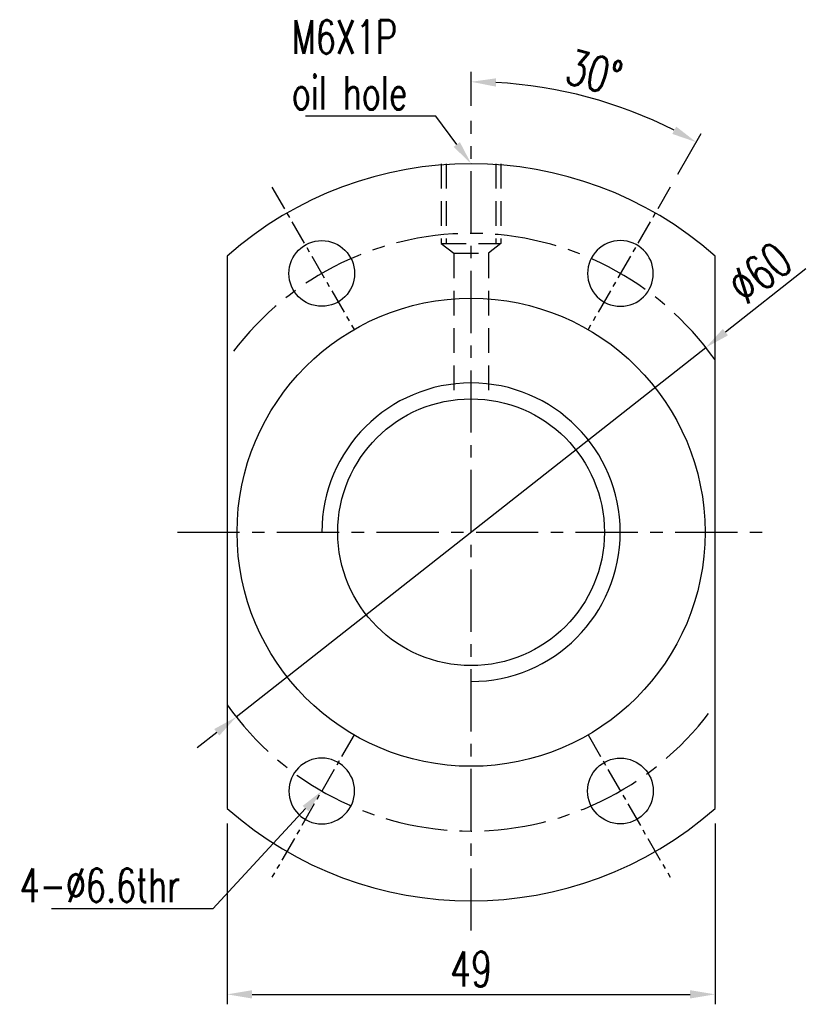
# Model space of a CAD drawing. Extents: x -595 to 1231, y -1825 to 93.
# Tile 1 of 51: x -78 to 2, y -9 to 90. Entities that reach past the tile are written whole.
import ezdxf
from ezdxf import colors
from ezdxf.entities.mleader import LeaderData, LeaderLine
from ezdxf.math import Vec2, Vec3

# ---------------------------------------------------------------- set-up
doc = ezdxf.new("R2010")
doc.units = 0
doc.header["$MEASUREMENT"] = 0
doc.header["$PDMODE"] = 2
for name, pattern in [('$RECOVER_051013101347-0', [0]), ('CENTER', [2, 1.25, -0.25, 0.25, -0.25]), ('DASHED', [0.75, 0.5, -0.25])]:
    doc.linetypes.add(name, pattern=pattern)
doc.layers.get('DEFPOINTS').update_dxf_attribs({"linetype": 'CONTINUOUS'})
for name, color, linetype in [('CL', 1, 'CENTER'), ('DIM', 4, 'CONTINUOUS'), ('HID', 2, 'DASHED'), ('OUT', 3, 'CONTINUOUS')]:
    doc.layers.add(name, color=color, linetype=linetype)
doc.styles.add('DIM-7', font='SIMPLEX.shx', dxfattribs={"width": 0.7, "bigfont": 'chineset.shx'})
doc.dimstyles.new('CNS', dxfattribs={"dimtxt": 3.5, "dimasz": 2.5, "dimexe": 1, "dimexo": 1.5, "dimgap": 0.09, "dimtad": 0, "dimdsep": 46, "dimtxsty": 'DIM-7', "dimcen": 0.09, "dimclrd": 1, "dimclre": 1, "dimclrt": 4, "dimadec": 0, "dimazin": 0, "dimtfac": 1, "dimtix": 1, "dimtmove": 2, "dimatfit": 3, "dimfxl": 1, "dimtvp": 0.971429, "dimtolj": 1, "dimarcsym": 0})

# ---------------------------------------------------------------- blocks, each defined once
blk = doc.blocks.new('*D7')
at = {"layer": 'DEFPOINTS', "color": 0, "transparency": 16777216}
for p in [(-17.277, 80.785), (-32.743, 79.609), (-12.743, 72.932), (-20.993, 58.643), (-32.743, -3.971)]:
    blk.add_point(p, dxfattribs=at)
at = {"layer": 'DIM', "color": 0, "lineweight": -2, "transparency": 16777216}
for p, q in [((-32.743, 81.109), (-32.743, 84.513)), ((-11.993, 74.231), (-9.633, 78.32))]:
    blk.add_line(p, q, dxfattribs=at)
blk.add_arc((-32.743, 38.291), 45.221, 63.16791, 86.83209, dxfattribs=at)
at = {"layer": 'DIM', "color": 0, "transparency": 16777216}
for points in [[(-30.256, 83.027), (-30.233, 83.86), (-32.743, 83.513)], [(-12.133, 79.01), (-12.53, 78.277), (-10.133, 77.454)]]:
    blk.add_solid(points, dxfattribs=at)
at = {"layer": 'DIM', "color": 0, "transparency": 16777216, "insert": (-20.379, 84.435), "char_height": 3.5, "attachment_point": 5, "rotation": 345, "style": 'DIM-7'}
blk.add_mtext('\\A1;30°', dxfattribs=at)
blk = doc.blocks.new('*D8')
at = {"layer": 'DEFPOINTS', "color": 0, "transparency": 16777216}
for p in [(-57.243, 10.565), (-8.243, 10.565), (-8.243, -8.103)]:
    blk.add_point(p, dxfattribs=at)
at = {"layer": 'DIM', "color": 0, "lineweight": -2, "transparency": 16777216}
for p, q in [((-57.243, 9.065), (-57.243, -9.103)), ((-8.243, 9.065), (-8.243, -9.103)), ((-54.743, -8.103), (-10.743, -8.103))]:
    blk.add_line(p, q, dxfattribs=at)
at = {"layer": 'DIM', "color": 0, "transparency": 16777216}
for points in [[(-54.743, -7.686), (-54.743, -8.519), (-57.243, -8.103)], [(-10.743, -7.686), (-10.743, -8.519), (-8.243, -8.103)]]:
    blk.add_solid(points, dxfattribs=at)
at = {"layer": 'DIM', "color": 0, "transparency": 16777216, "insert": (-32.743, -5.553), "char_height": 3.5, "attachment_point": 5, "style": 'DIM-7'}
blk.add_mtext('\\A1;49', dxfattribs=at)
blk = doc.blocks.new('*D9')
at = {"layer": 'DEFPOINTS', "color": 0, "transparency": 16777216}
for p in [(-9.162, 56.836), (-56.325, 19.747)]:
    blk.add_point(p, dxfattribs=at)
at = {"layer": 'DIM', "color": 0, "lineweight": -2, "transparency": 16777216}
for p, q in [((0.887, 64.738), (-7.197, 58.381)), ((-56.325, 19.747), (-9.162, 56.836)), ((-58.29, 18.201), (-60.255, 16.656))]:
    blk.add_line(p, q, dxfattribs=at)
at = {"layer": 'DIM', "color": 0, "transparency": 16777216}
for points in [[(-7.454, 58.709), (-6.939, 58.054), (-9.162, 56.836)], [(-58.548, 18.529), (-58.033, 17.874), (-56.325, 19.747)]]:
    blk.add_solid(points, dxfattribs=at)
at = {"layer": 'DIM', "color": 0, "transparency": 16777216, "insert": (-3.749, 64.337), "char_height": 3.5, "attachment_point": 5, "rotation": 38.18129, "style": 'DIM-7'}
blk.add_mtext('\\A1;∅60', dxfattribs=at)

msp = doc.modelspace()

# ---------------------------------------------------------------- linework, layer by layer
at = {"layer": 'CL', "color": 0, "ltscale": 5}
for p, q in [((-32.743, -1.709), (-32.743, 79.609)), ((-62.243, 38.291), (-3.243, 38.291))]:
    msp.add_line(p, q, dxfattribs=at)
at = {"layer": 'CL', "color": 0, "ltscale": 2}
for p, q in [((-52.743, 72.932), (-44.493, 58.643)), ((-12.743, 72.932), (-20.993, 58.643)), ((-44.493, 17.94), (-52.743, 3.65)), ((-20.993, 17.94), (-12.743, 3.65))]:
    msp.add_line(p, q, dxfattribs=at)
at = {"layer": 'CL', "color": 0, "ltscale": 5}
for start, end in [(35.24751, 144.75249), (215.24751, 324.75249)]:
    msp.add_arc((-32.743, 38.291), 30, start, end, dxfattribs=at)
at = {"layer": 'DIM', "color": 0}
msp.add_arc((-32.743, 38.291), 14.985, 270, 180, dxfattribs=at)
at = {"layer": 'HID', "color": 0, "ltscale": 5}
for p, q in [((-35.743, 75.291), (-35.743, 67.291)), ((-35.243, 75.291), (-35.243, 67.291)), ((-30.243, 75.291), (-30.243, 67.291)), ((-29.743, 75.291), (-29.743, 67.291)), ((-35.743, 67.291), (-34.485, 66.291)), ((-35.743, 67.291), (-29.743, 67.291)), ((-34.485, 66.291), (-31.002, 66.291)), ((-34.485, 66.291), (-34.485, 51.577)), ((-31.002, 66.291), (-31.002, 51.577))]:
    msp.add_line(p, q, dxfattribs=at)
at = {"layer": 'HID', "color": 0, "linetype": '$RECOVER_051013101347-0'}
msp.add_line((-29.743, 67.291), (-31.002, 66.291), dxfattribs=at)
at = {"layer": 'OUT', "color": 0, "linetype": 'Continuous'}
for p, q in [((-57.243, 66.017), (-57.243, 10.565)), ((-8.243, 10.565), (-8.243, 66.017))]:
    msp.add_line(p, q, dxfattribs=at)
for centre, radius in [((-47.743, 64.272), 3.3), ((-32.743, 38.291), 23.5), ((-32.743, 38.291), 13.392), ((-17.743, 12.31), 3.3)]:
    msp.add_circle(centre, radius, dxfattribs=at)
at = {"layer": 'OUT', "color": 0, "linetype": 'Continuous', "extrusion": (0, 0, -1)}
for centre in [(17.743, 64.272), (47.743, 12.31)]:
    msp.add_circle(centre, 3.3, dxfattribs=at)
at = {"layer": 'OUT', "color": 0, "linetype": 'Continuous'}
for start, end in [(48.53502, 131.46498), (228.53502, 311.46498)]:
    msp.add_arc((-32.743, 38.291), 37, start, end, dxfattribs=at)

# ---------------------------------------------------------------- dimensions: what is measured, and where the dimension line sits
at = {"layer": 'DIM', "color": 0}
dim = msp.add_angular_dim_2l(base=(-17.277, 80.785), line1=((-32.743, -3.971), (-32.743, 79.609)), line2=((-12.743, 72.932), (-20.993, 58.643)), dimstyle='CNS', override={"dimgap": 0.8, "dimtad": 1, "dimclrd": 0, "dimclre": 0, "dimclrt": 0, "dimadec": 2, "dimazin": 2, "dimtmove": 1, "dimatfit": 0}, dxfattribs=at)
dim.commit()
dim.dimension.update_dxf_attribs({"geometry": '*D7', "text_midpoint": (-20.379, 84.435)})
dim = msp.add_diameter_dim_2p(p1=(-56.325, 19.747), p2=(-9.162, 56.836), dimstyle='CNS', override={"dimgap": 0.8, "dimtad": 1, "dimclrd": 0, "dimclre": 0, "dimclrt": 0, "dimadec": 2, "dimazin": 2, "dimtmove": 1, "dimatfit": 0}, dxfattribs=at)
dim.commit()
dim.dimension.update_dxf_attribs({"geometry": '*D9', "text_midpoint": (-3.749, 64.337)})
dim = msp.add_linear_dim(base=(-8.243, -8.103), p1=(-57.243, 10.565), p2=(-8.243, 10.565), dimstyle='CNS', override={"dimgap": 0.8, "dimtad": 1, "dimclrd": 0, "dimclre": 0, "dimclrt": 0, "dimadec": 2, "dimazin": 2, "dimtmove": 1, "dimatfit": 0}, dxfattribs=at)
dim.commit()
dim.dimension.update_dxf_attribs({"geometry": '*D8', "text_midpoint": (-32.743, -5.553)})

# ---------------------------------------------------------------- leaders
ml = msp.add_multileader_mtext('Standard', dxfattribs=at)
ml.set_content('\\A1;{\\C0;M6X1P\\Poil hole}', color=4, style='DIM-7')
ml.set_leader_properties()
ml.build(insert=Vec2(0, 0))
ml.multileader.update_dxf_attribs({"text_left_attachment_type": 5, "text_right_attachment_type": 5, "dogleg_length": 0, "arrow_head_size": 2.4, "scale": 0.6})
ctx = ml.context
ctx.base_point, ctx.scale, ctx.char_height, ctx.arrow_head_size, ctx.landing_gap_size, ctx.plane_origin = Vec3(-52.684, 80.055), 0.6, 3.36, 2.4, 1.92, Vec3(-27.048, 74.692)
ctx.left_attachment, ctx.right_attachment = 5, 5
notes = []
notes.append((ctx, [(0, (1, 1, 0), (-36.3, 80.055), (-1, 0), 0, [(0, [(-32.743, 75.291)], 0, [])])]))
ctx.mtext.insert, ctx.mtext.flow_direction = Vec3(-50.764, 89.687), 5
ml = msp.add_multileader_mtext('Standard', dxfattribs=at)
ml.set_content('\\A1;{\\C0;4-%%C6.6thr}', color=4, style='DIM-7')
ml.set_leader_properties()
ml.build(insert=Vec2(0, 0))
ml.multileader.update_dxf_attribs({"text_left_attachment_type": 5, "text_right_attachment_type": 5, "dogleg_length": 0, "arrow_head_size": 2.4, "scale": 0.6})
ctx = ml.context
ctx.base_point, ctx.scale, ctx.char_height, ctx.arrow_head_size, ctx.landing_gap_size, ctx.plane_origin = Vec3(-80.002, 0.491), 0.6, 3.36, 2.4, 1.92, Vec3(-49.439, -4.871)
ctx.left_attachment, ctx.right_attachment = 5, 5
notes.append((ctx, [(0, (1, 1, 0), (-58.69, 0.491), (-1, 0), 0, [(0, [(-47.743, 12.31)], 0, [])])]))
ctx.mtext.insert, ctx.mtext.flow_direction = Vec3(-78.082, 4.523), 5
for ctx, leaders in notes:
    for number, flags, end, landing, length, lines in leaders:
        leader = LeaderData()
        leader.index, (leader.has_last_leader_line, leader.has_dogleg_vector, leader.attachment_direction) = number, flags
        leader.last_leader_point, leader.dogleg_vector, leader.dogleg_length = Vec3(end), Vec3(landing), length
        for number, points, colour, breaks in lines:
            line = LeaderLine()
            line.index, line.vertices, line.color, line.breaks = number, Vec3.list(points), colors.encode_raw_color(colour), breaks
            leader.lines.append(line)
        ctx.leaders.append(leader)

doc.saveas('drawing.dxf')
